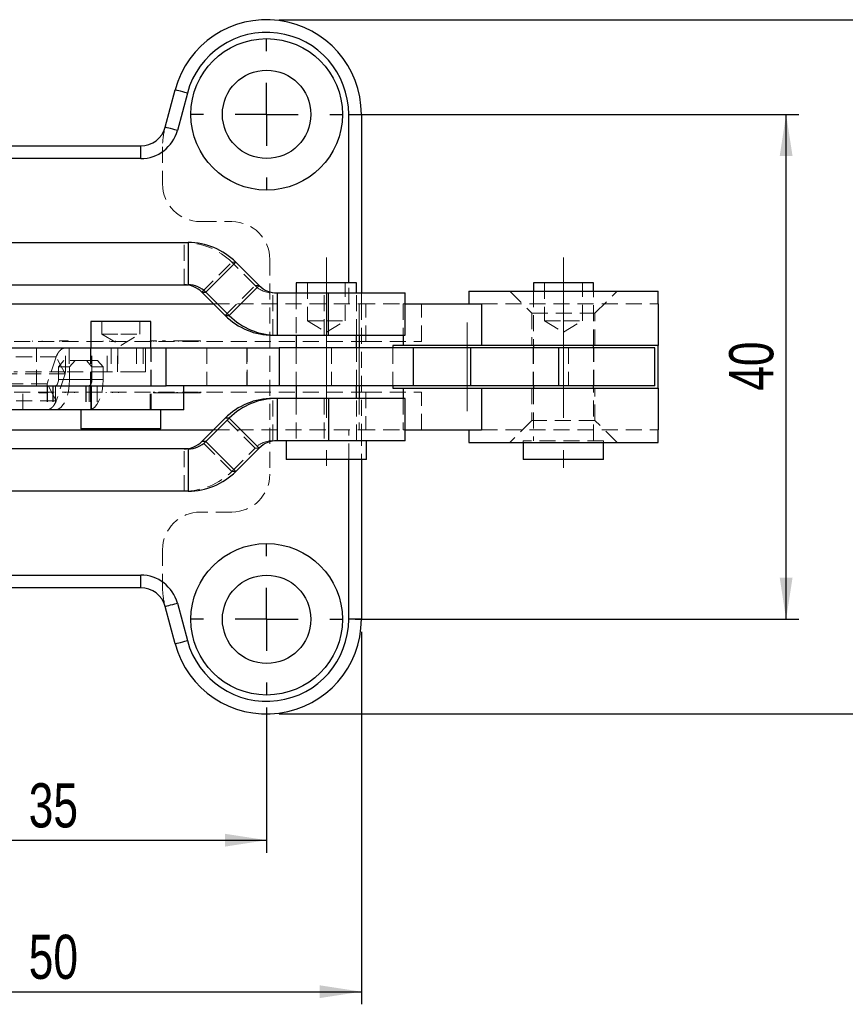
# Model space of a CAD drawing. Header units: millimetres. Extents: x 27 to 395, y 15 to 279.
# Tile 17 of 30: x 154 to 219, y 58 to 136. Entities that reach past the tile are written whole.
import ezdxf

# ---------------------------------------------------------------- set-up
doc = ezdxf.new("R2010")
doc.units = ezdxf.units.MM
doc.linetypes.add('CENTERX2', pattern=[20.32, 12.7, -2.54, 2.54, -2.54])
doc.linetypes.add('HIDDEN', pattern=[1.905, 1.27, -0.635])
doc.layers.add('FORMATO', color=179, linetype='Continuous')
doc.styles.add('SLDTEXTSTYLE0', font='TXT', dxfattribs={"width": 0.75})
doc.dimstyles.new('SLDDIMSTYLE2', dxfattribs={"dimtxt": 3.5, "dimasz": 3.302, "dimexe": 0, "dimexo": 0.0625, "dimgap": 0.875, "dimtad": 1, "dimdec": 3, "dimrnd": 1e-09, "dimzin": 12, "dimdsep": 46, "dimtxsty": 'SLDTEXTSTYLE0', "dimsah": 1, "dimcen": 0.09, "dimadec": 0, "dimazin": 3, "dimtfac": 1, "dimtdec": 3, "dimtofl": 0, "dimtmove": 0, "dimatfit": 3, "dimfxl": 0, "dimfrac": 2, "dimtolj": 1, "dimtzin": 12, "dimarcsym": 0})

# ---------------------------------------------------------------- blocks, each defined once
blk = doc.blocks.new('_D_5')
at = {"layer": 'FORMATO'}
for p, q in [((138.108, 81.119), (138.108, 69.619)), ((173.108, 81.119), (173.108, 69.619)), ((138.108, 70.619), (173.108, 70.619))]:
    blk.add_line(p, q, dxfattribs=at)
for points in [[(138.108, 70.619), (141.41, 70.111), (141.41, 71.127)], [(173.108, 70.619), (169.806, 71.127), (169.806, 70.111)]]:
    blk.add_solid(points, dxfattribs=at)
at = {"layer": 'FORMATO', "insert": (154.27, 75.131), "char_height": 3.5, "attachment_point": 1, "style": 'SLDTEXTSTYLE0'}
blk.add_mtext('35', dxfattribs=at)
blk = doc.blocks.new('_D_6')
at = {"layer": 'FORMATO'}
for p, q in [((180.108, 128.119), (215.244, 128.119)), ((214.244, 88.119), (214.244, 128.119)), ((180.108, 88.119), (215.244, 88.119))]:
    blk.add_line(p, q, dxfattribs=at)
for points in [[(214.244, 128.119), (213.736, 124.817), (214.752, 124.817)], [(214.244, 88.119), (214.752, 91.421), (213.736, 91.421)]]:
    blk.add_solid(points, dxfattribs=at)
at = {"layer": 'FORMATO', "insert": (209.732, 106.219), "char_height": 3.5, "attachment_point": 1, "rotation": 90, "style": 'SLDTEXTSTYLE0'}
blk.add_mtext('40', dxfattribs=at)
blk = doc.blocks.new('_D_7')
at = {"layer": 'FORMATO'}
for p, q in [((130.608, 87.119), (130.608, 57.619)), ((180.608, 87.119), (180.608, 57.619)), ((130.608, 58.619), (180.608, 58.619))]:
    blk.add_line(p, q, dxfattribs=at)
for points in [[(130.608, 58.619), (133.91, 58.111), (133.91, 59.127)], [(180.608, 58.619), (177.306, 59.127), (177.306, 58.111)]]:
    blk.add_solid(points, dxfattribs=at)
at = {"layer": 'FORMATO', "insert": (154.27, 63.131), "char_height": 3.5, "attachment_point": 1, "style": 'SLDTEXTSTYLE0'}
blk.add_mtext('50', dxfattribs=at)
blk = doc.blocks.new('_D_8')
at = {"layer": 'FORMATO'}
for p, q in [((174.108, 135.619), (227.244, 135.619)), ((226.244, 80.619), (226.244, 135.619)), ((174.108, 80.619), (227.244, 80.619))]:
    blk.add_line(p, q, dxfattribs=at)
for points in [[(226.244, 135.619), (225.736, 132.317), (226.752, 132.317)], [(226.244, 80.619), (226.752, 83.921), (225.736, 83.921)]]:
    blk.add_solid(points, dxfattribs=at)
at = {"layer": 'FORMATO', "insert": (221.732, 105.853), "char_height": 3.5, "attachment_point": 1, "rotation": 90, "style": 'SLDTEXTSTYLE0'}
blk.add_mtext('55', dxfattribs=at)
blk = doc.blocks.new('SW_CENTERMARKSYMBOL_3')
at = {"layer": 'FORMATO', "color": 0}
for p, q in [((0, 5), (0, 6)), ((0, 0), (0, 2.5)), ((-5, 0), (-6, 0)), ((0, 0), (-2.5, 0)), ((0, 0), (0, -2.5)), ((0, 0), (2.5, 0)), ((5, 0), (6, 0)), ((0, -5), (0, -6))]:
    blk.add_line(p, q, dxfattribs=at)
blk = doc.blocks.new('SW_CENTERMARKSYMBOL_6')
at = {"layer": 'FORMATO', "color": 0}
for p, q in [((0, 5), (0, 6)), ((0, 0), (0, 2.5)), ((-5, 0), (-6, 0)), ((0, 0), (-2.5, 0)), ((0, 0), (0, -2.5)), ((0, 0), (2.5, 0)), ((5, 0), (6, 0)), ((0, -5), (0, -6))]:
    blk.add_line(p, q, dxfattribs=at)

msp = doc.modelspace()

# ---------------------------------------------------------------- linework, layer by layer
at = {"color": 7, "linetype": 'Continuous', "lineweight": 25}
for p, q in [((165.0709, 127.1013), (165.8637, 130.0601)), ((166.8297, 129.8012), (166.0369, 126.8425)), ((179.6082, 128.1189), (180.6082, 128.1189)), ((180.6082, 128.1189), (180.6082, 113.9689)), ((148.0773, 125.6189), (163.1391, 125.6189)), ((163.1391, 124.6189), (163.1391, 125.6189)), ((163.1391, 124.6189), (148.0773, 124.6189)), ((149.3015, 117.9689), (166.8893, 117.9689)), ((166.8893, 117.9689), (166.8893, 114.6189)), ((170.671, 116.4019), (168.303, 114.0331)), ((170.671, 116.4019), (172.5177, 114.5547)), ((175.4558, 114.7689), (175.4558, 113.9689)), ((180.2183, 114.7689), (175.4558, 114.7689)), ((180.2183, 113.9689), (180.2183, 114.7689)), ((194.2278, 114.7689), (194.2278, 114.1189)), ((198.9903, 114.7689), (194.2278, 114.7689)), ((198.9903, 114.1189), (198.9903, 114.7689)), ((149.3015, 114.6189), (166.8893, 114.6189)), ((167.9809, 114.0331), (168.303, 114.0331)), ((169.8275, 112.1859), (167.9809, 114.0331)), ((168.303, 114.0331), (170.1496, 112.1859)), ((172.5177, 114.5547), (170.1496, 112.1859)), ((173.9314, 113.9689), (173.9314, 110.6189)), ((173.9314, 113.9689), (177.9982, 113.9689)), ((177.9982, 110.6189), (177.9982, 113.9689)), ((177.9982, 113.9689), (184.0871, 113.9689)), ((184.0871, 110.6189), (184.0871, 113.9689)), ((189.109, 114.1189), (189.109, 113.1189)), ((189.109, 114.1189), (204.109, 114.1189)), ((204.109, 113.1189), (204.109, 114.1189)), ((146.9738, 113.1189), (168.8948, 113.1189)), ((184.0871, 113.1189), (190.1139, 113.1189)), ((190.1139, 113.1189), (190.1139, 109.8189)), ((204.109, 113.1189), (204.109, 109.8189)), ((159.1773, 111.7189), (159.1773, 109.6189)), ((163.9398, 111.7189), (159.1773, 111.7189)), ((163.9398, 109.6189), (163.9398, 111.7189)), ((169.8275, 112.1859), (170.1496, 112.1859)), ((173.6092, 110.6189), (173.9314, 110.6189)), ((173.9314, 110.6189), (177.9982, 110.6189)), ((175.4558, 110.6189), (175.4558, 109.6189)), ((177.9982, 110.6189), (184.0871, 110.6189)), ((180.2183, 109.6189), (180.2183, 110.6189)), ((147.3119, 109.6189), (165.1638, 109.6189)), ((165.1638, 106.6189), (165.1638, 109.6189)), ((165.1638, 109.6189), (174.1127, 109.6189)), ((174.1127, 109.6189), (174.1127, 106.6189)), ((184.7049, 109.6189), (174.1127, 109.6189)), ((183.0885, 109.8189), (183.0885, 109.6189)), ((183.9078, 109.8189), (183.0885, 109.8189)), ((190.1139, 109.8189), (183.9078, 109.8189)), ((184.7049, 109.6189), (184.7049, 106.6189)), ((189.2579, 109.6189), (184.7049, 109.6189)), ((189.2579, 109.6189), (189.2579, 106.6189)), ((196.2133, 109.6189), (189.2579, 109.6189)), ((204.109, 109.8189), (190.1139, 109.8189)), ((194.2278, 109.8189), (194.2278, 109.6189)), ((196.2133, 109.6189), (196.2133, 106.6189)), ((203.859, 109.6189), (196.2133, 109.6189)), ((198.9903, 109.6189), (198.9903, 109.8189)), ((203.859, 106.6189), (203.859, 109.6189)), ((204.109, 106.4189), (204.109, 109.8189)), ((147.3119, 106.6189), (165.1638, 106.6189)), ((159.2362, 104.7189), (159.2362, 106.6189)), ((174.1127, 106.6189), (165.1638, 106.6189)), ((166.5585, 104.7189), (166.5585, 106.6189)), ((184.7049, 106.6189), (174.1127, 106.6189)), ((175.4558, 106.6189), (175.4558, 105.6189)), ((180.2183, 105.6189), (180.2183, 106.6189)), ((183.0885, 106.6189), (183.0885, 106.4189)), ((183.0885, 106.4189), (183.9078, 106.4189)), ((183.9078, 106.4189), (190.1139, 106.4189)), ((189.2579, 106.6189), (184.7049, 106.6189)), ((196.2133, 106.6189), (189.2579, 106.6189)), ((190.1139, 106.4189), (190.1139, 103.1189)), ((190.1139, 106.4189), (204.109, 106.4189)), ((194.2278, 106.6189), (194.2278, 106.4189)), ((203.859, 106.6189), (196.2133, 106.6189)), ((198.9903, 106.4189), (198.9903, 106.6189)), ((204.109, 106.4189), (204.109, 103.1189)), ((173.9314, 105.6189), (173.6092, 105.6189)), ((173.9314, 105.6189), (173.9314, 102.2689)), ((177.9982, 105.6189), (173.9314, 105.6189)), ((177.9982, 105.6189), (177.9982, 102.2689)), ((184.0871, 105.6189), (177.9982, 105.6189)), ((184.0871, 102.2689), (184.0871, 105.6189)), ((159.2362, 104.7189), (147.0105, 104.7189)), ((158.3835, 104.7189), (158.3835, 103.2189)), ((166.5585, 104.7189), (159.2362, 104.7189)), ((164.7335, 103.2189), (164.7335, 104.7189)), ((167.9809, 102.2047), (169.8275, 104.0519)), ((170.1496, 104.0519), (168.303, 102.2047)), ((170.1496, 104.0519), (169.8275, 104.0519)), ((170.1496, 104.0519), (172.5177, 101.6831)), ((146.9738, 103.1189), (168.8948, 103.1189)), ((164.7335, 103.2189), (158.3835, 103.2189)), ((184.0871, 103.1189), (190.1139, 103.1189)), ((189.109, 103.1189), (189.109, 102.1189)), ((204.109, 102.1189), (204.109, 103.1189)), ((168.303, 102.2047), (167.9809, 102.2047)), ((168.303, 102.2047), (170.671, 99.8359)), ((177.9982, 102.2689), (173.9314, 102.2689)), ((174.6621, 102.2689), (174.6621, 100.7689)), ((184.0871, 102.2689), (177.9982, 102.2689)), ((181.0121, 100.7689), (181.0121, 102.2689)), ((166.8893, 101.6189), (149.3015, 101.6189)), ((166.8893, 101.6189), (166.8893, 98.2689)), ((172.5177, 101.6831), (170.671, 99.8359)), ((189.109, 102.1189), (204.109, 102.1189)), ((193.434, 102.1189), (193.434, 100.7689)), ((199.784, 100.7689), (199.784, 102.1189)), ((181.0121, 100.7689), (174.6621, 100.7689)), ((180.6082, 100.7689), (180.6082, 88.1189)), ((199.784, 100.7689), (193.434, 100.7689)), ((166.8893, 98.2689), (149.3015, 98.2689)), ((148.0773, 91.6189), (163.1391, 91.6189)), ((163.1391, 90.6189), (163.1391, 91.6189)), ((163.1391, 90.6189), (148.0773, 90.6189)), ((165.8637, 86.1778), (165.0709, 89.1366)), ((166.0369, 89.3954), (166.8297, 86.4366)), ((180.6082, 88.1189), (179.6082, 88.1189))]:
    msp.add_line(p, q, dxfattribs=at)
at = {"color": 8, "linetype": 'Continuous', "lineweight": 25}
for p, q in [((179.6082, 114.7689), (179.6082, 128.1189)), ((180.4437, 110.6189), (180.4437, 109.6189)), ((183.9078, 110.6189), (183.9078, 109.8189)), ((180.4437, 106.6189), (180.4437, 105.6189)), ((183.9078, 106.4189), (183.9078, 105.6189)), ((179.6082, 88.1189), (179.6082, 100.7689))]:
    msp.add_line(p, q, dxfattribs=at)
at = {"color": 7, "linetype": 'HIDDEN', "lineweight": 18}
for p, q in [((164.8665, 125.5484), (164.8665, 122.6189)), ((167.8665, 119.6189), (170.3582, 119.6189)), ((166.5671, 114.6189), (166.5671, 117.9689)), ((167.9809, 114.0331), (170.3489, 116.4019)), ((170.3489, 116.4019), (170.671, 116.4019)), ((172.1955, 114.5547), (170.3489, 116.4019)), ((173.3582, 116.6189), (173.3582, 99.6189)), ((176.3371, 114.7689), (176.3371, 111.7689)), ((179.3371, 111.7689), (179.3371, 114.7689)), ((179.6082, 113.1189), (179.6082, 114.7689)), ((195.109, 114.7689), (195.109, 111.7689)), ((198.109, 111.7689), (198.109, 114.7689)), ((169.8275, 112.1859), (172.1955, 114.5547)), ((172.1955, 114.5547), (172.5177, 114.5547)), ((173.6092, 113.9689), (173.9314, 113.9689)), ((173.6092, 110.6189), (173.6092, 113.9689)), ((175.4371, 113.9689), (175.4371, 110.6189)), ((175.4558, 113.9689), (175.4558, 110.6189)), ((177.676, 110.6189), (177.676, 113.9689)), ((180.2183, 110.6189), (180.2183, 113.9689)), ((180.2371, 110.6189), (180.2371, 113.9689)), ((180.6082, 113.9689), (180.6082, 113.1189)), ((192.359, 114.1189), (194.109, 112.3689)), ((194.2278, 114.1189), (194.2278, 109.8189)), ((198.9903, 109.8189), (198.9903, 114.1189)), ((199.109, 112.3689), (200.859, 114.1189)), ((168.8948, 113.1189), (180.4437, 113.1189)), ((180.4437, 113.1189), (183.9078, 113.1189)), ((180.4437, 113.1189), (180.4437, 110.6189)), ((180.6082, 113.1189), (180.6082, 103.1189)), ((180.9578, 110.1189), (180.9578, 113.1189)), ((183.9078, 113.1189), (184.0871, 113.1189)), ((183.9078, 113.1189), (183.9078, 110.6189)), ((185.3582, 110.1189), (185.3582, 113.1189)), ((190.1139, 113.1189), (204.109, 113.1189)), ((194.109, 112.3689), (199.109, 112.3689)), ((194.109, 112.3689), (194.109, 109.8189)), ((199.109, 109.8189), (199.109, 112.3689)), ((160.0585, 111.7189), (160.0585, 110.7189)), ((163.0585, 110.7189), (163.0585, 111.7189)), ((176.3371, 111.7689), (177.8371, 111.7689)), ((176.3371, 111.7689), (177.8371, 110.8676)), ((177.8371, 111.7689), (179.3371, 111.7689)), ((177.8371, 110.8676), (179.3371, 111.7689)), ((195.109, 111.7689), (196.609, 111.7689)), ((195.109, 111.7689), (196.609, 110.8676)), ((196.609, 111.7689), (198.109, 111.7689)), ((196.609, 110.8676), (198.109, 111.7689)), ((130.2586, 110.1189), (180.9578, 110.1189)), ((154.5774, 110.1689), (154.5774, 110.1189)), ((155.3302, 110.1689), (155.3302, 110.1189)), ((156.6951, 110.1689), (156.6951, 110.1189)), ((157.259, 110.1689), (156.6951, 110.1689)), ((157.259, 110.1689), (157.259, 110.1189)), ((157.401, 110.1689), (157.401, 110.1189)), ((160.0585, 110.7189), (161.5585, 110.7189)), ((160.0585, 110.7189), (161.5585, 109.8176)), ((160.1715, 110.1689), (160.1715, 110.1189)), ((160.6527, 110.1689), (160.6527, 110.1189)), ((161.1421, 110.1689), (161.1421, 110.1189)), ((161.5585, 110.7189), (163.0585, 110.7189)), ((161.5585, 109.8176), (163.0585, 110.7189)), ((163.8741, 110.1689), (163.8741, 110.1189)), ((163.9858, 110.1689), (163.9858, 110.1189)), ((163.9954, 110.1689), (163.9954, 110.1189)), ((164.1388, 110.1689), (164.1388, 110.1189)), ((164.2836, 110.1689), (164.2836, 110.1189)), ((164.3856, 110.1689), (164.3856, 110.1189)), ((164.8695, 110.1689), (164.8695, 110.1189)), ((167.001, 110.1689), (164.8695, 110.1689)), ((166.1352, 110.1689), (166.1352, 110.1189)), ((167.001, 110.1689), (167.001, 110.1189)), ((167.4421, 110.1689), (167.4421, 110.1189)), ((167.8833, 110.1689), (167.8833, 110.1189)), ((180.9578, 110.1189), (185.3582, 110.1189)), ((154.8837, 106.6189), (154.8837, 109.6189)), ((157.1836, 107.7189), (157.1836, 109.6189)), ((157.4745, 109.6189), (157.4745, 107.7189)), ((159.1585, 109.6189), (159.1585, 106.6189)), ((159.1773, 109.6189), (159.1773, 104.7189)), ((159.2617, 107.7189), (159.2617, 109.6189)), ((160.4793, 107.7189), (160.4793, 109.6189)), ((160.8079, 109.6189), (160.8079, 107.7189)), ((161.3093, 107.7189), (161.3093, 109.6189)), ((161.3227, 109.6189), (161.3227, 107.7189)), ((162.8065, 109.6189), (162.8065, 107.7189)), ((163.33, 109.6189), (163.33, 107.7189)), ((163.5084, 109.6189), (163.5084, 107.7189)), ((163.5172, 107.7189), (163.5172, 109.6189)), ((163.9398, 104.7189), (163.9398, 109.6189)), ((163.9585, 106.6189), (163.9585, 109.6189)), ((168.3625, 109.6189), (168.3625, 106.6189)), ((171.5388, 109.6189), (171.5388, 106.6189)), ((171.5625, 106.6189), (171.5625, 109.6189)), ((175.4371, 109.6189), (175.4371, 106.6189)), ((175.4558, 109.6189), (175.4558, 106.6189)), ((178.2328, 109.6189), (178.2328, 106.6189)), ((180.2183, 106.6189), (180.2183, 109.6189)), ((180.2371, 106.6189), (180.2371, 109.6189)), ((180.4437, 109.6189), (180.4437, 106.6189)), ((183.0885, 109.6189), (183.0885, 106.6189)), ((194.209, 109.6189), (194.209, 106.6189)), ((194.2278, 109.6189), (194.2278, 106.6189)), ((197.0048, 109.6189), (197.0048, 106.6189)), ((198.9903, 106.6189), (198.9903, 109.6189)), ((199.009, 106.6189), (199.009, 109.6189)), ((156.4364, 108.916), (152.1914, 108.916)), ((156.4364, 108.916), (155.7267, 106.7654)), ((157.1617, 107.5725), (156.4364, 108.916)), ((157.0618, 108.6189), (156.619, 108.1189)), ((158.833, 108.6189), (157.0618, 108.6189)), ((157.5015, 108.1189), (157.9443, 108.6189)), ((159.2758, 108.1189), (158.833, 108.6189)), ((158.833, 108.6189), (159.7155, 108.6189)), ((159.7155, 108.6189), (160.1583, 108.1189)), ((157.1836, 107.7189), (153.0983, 107.7189)), ((156.619, 108.1189), (156.619, 107.1189)), ((156.619, 108.1189), (157.5015, 108.1189)), ((160.4793, 107.7189), (157.1836, 107.7189)), ((157.5015, 108.1189), (157.5015, 107.1189)), ((159.2758, 107.1189), (159.2758, 108.1189)), ((160.1583, 108.1189), (159.2758, 108.1189)), ((160.1583, 107.1189), (160.1583, 108.1189)), ((160.8079, 107.7189), (160.4793, 107.7189)), ((162.8065, 107.7189), (160.8079, 107.7189)), ((163.5084, 107.7189), (162.8065, 107.7189)), ((163.5172, 107.7189), (163.5084, 107.7189)), ((157.1617, 107.5725), (152.9168, 107.5725)), ((157.1617, 107.5725), (156.452, 105.4219)), ((159.2758, 107.1189), (156.619, 107.1189)), ((156.619, 107.1189), (157.5015, 107.1189)), ((160.1583, 107.1189), (157.5015, 107.1189)), ((159.2758, 107.1189), (160.1583, 107.1189)), ((130.2586, 106.1189), (180.9578, 106.1189)), ((155.7267, 106.7654), (151.0553, 106.7654)), ((153.8127, 104.7189), (153.8127, 106.6189)), ((155.0747, 106.0689), (155.0747, 106.1189)), ((155.2167, 106.0689), (155.2167, 106.1189)), ((155.7183, 106.6189), (155.7183, 104.7189)), ((156.452, 105.4219), (155.7267, 106.7654)), ((155.7455, 106.6189), (155.7455, 104.7189)), ((155.7805, 106.0689), (155.7805, 106.1189)), ((156.1661, 106.6189), (156.1661, 104.7189)), ((156.1983, 106.6189), (156.1983, 104.7189)), ((156.3868, 106.6189), (156.3868, 104.7189)), ((157.1454, 106.0689), (157.1454, 106.1189)), ((157.8982, 106.0689), (157.8982, 106.1189)), ((158.7957, 106.6189), (158.7957, 104.7189)), ((158.8229, 106.6189), (158.8229, 104.7189)), ((159.0435, 106.6189), (159.0435, 104.7189)), ((159.1585, 106.6189), (159.1585, 104.7189)), ((159.2436, 106.6189), (159.2436, 104.7189)), ((159.6964, 106.6189), (159.6964, 104.7189)), ((160.4041, 106.0689), (160.4041, 106.1189)), ((160.8935, 106.0689), (160.8935, 106.1189)), ((161.3747, 106.0689), (161.3747, 106.1189)), ((163.8809, 104.7189), (163.8809, 106.6189)), ((163.9585, 104.7189), (163.9585, 106.6189)), ((164.1576, 106.1252), (164.1576, 106.0627)), ((164.2018, 106.0689), (164.2018, 106.1189)), ((164.2321, 106.1252), (164.2321, 106.0627)), ((164.2721, 106.0689), (164.2721, 106.1189)), ((164.5423, 106.0689), (164.5423, 106.1189)), ((164.6485, 106.0689), (164.6485, 106.1189)), ((164.9973, 106.0689), (164.9973, 106.1189)), ((165.1048, 106.0689), (165.1048, 106.1189)), ((165.5046, 106.0689), (165.5046, 106.1189)), ((165.9982, 106.0689), (165.9982, 106.1189)), ((166.0589, 106.0689), (166.0589, 106.1189)), ((166.5566, 106.0689), (166.5566, 106.1189)), ((167.0032, 106.0689), (167.0032, 106.1189)), ((167.0267, 106.0689), (167.0267, 106.1189)), ((167.4403, 106.0689), (167.4403, 106.1189)), ((167.4734, 106.0689), (167.4734, 106.1189)), ((167.7808, 106.0689), (167.7808, 106.1189)), ((167.8266, 106.0627), (167.8266, 106.1252)), ((167.8498, 106.0689), (167.8498, 106.1189)), ((167.887, 106.0627), (167.887, 106.1252)), ((180.9578, 106.1189), (180.9578, 103.1189)), ((180.9578, 106.1189), (185.3582, 106.1189)), ((185.3582, 103.1189), (185.3582, 106.1189)), ((194.109, 106.4189), (194.109, 103.8689)), ((194.2278, 106.4189), (194.2278, 102.2689)), ((198.9903, 102.2689), (198.9903, 106.4189)), ((199.109, 103.8689), (199.109, 106.4189)), ((156.452, 105.4219), (151.7806, 105.4219)), ((155.2167, 106.0689), (155.7805, 106.0689)), ((164.2018, 106.0689), (164.2186, 106.0689)), ((165.1048, 106.0689), (166.0589, 106.0689)), ((166.0589, 106.0689), (167.0267, 106.0689)), ((167.8451, 106.0689), (167.8498, 106.0689)), ((173.6092, 102.2689), (173.6092, 105.6189)), ((175.4371, 105.6189), (175.4371, 102.2689)), ((175.4558, 105.6189), (175.4558, 102.2689)), ((177.676, 105.6189), (177.676, 102.2689)), ((180.2183, 102.2689), (180.2183, 105.6189)), ((180.2371, 102.2689), (180.2371, 105.6189)), ((180.4437, 105.6189), (180.4437, 103.1189)), ((183.9078, 105.6189), (183.9078, 103.1189)), ((172.1955, 101.6831), (169.8275, 104.0519)), ((194.109, 103.8689), (192.359, 102.1189)), ((199.109, 103.8689), (194.109, 103.8689)), ((200.859, 102.1189), (199.109, 103.8689)), ((168.8948, 103.1189), (180.4437, 103.1189)), ((179.6082, 100.7689), (179.6082, 103.1189)), ((180.4437, 103.1189), (183.9078, 103.1189)), ((180.6082, 103.1189), (180.6082, 100.7689)), ((183.9078, 103.1189), (184.0871, 103.1189)), ((190.1139, 103.1189), (204.109, 103.1189)), ((170.3489, 99.8359), (167.9809, 102.2047)), ((173.9314, 102.2689), (173.6092, 102.2689)), ((199.784, 102.2689), (193.434, 102.2689)), ((193.434, 102.2689), (193.434, 102.1189)), ((199.784, 102.1189), (199.784, 102.2689)), ((166.5671, 98.2689), (166.5671, 101.6189)), ((170.3489, 99.8359), (172.1955, 101.6831)), ((172.5177, 101.6831), (172.1955, 101.6831)), ((170.671, 99.8359), (170.3489, 99.8359)), ((170.3582, 96.6189), (167.8665, 96.6189)), ((164.8665, 93.6189), (164.8665, 90.6895))]:
    msp.add_line(p, q, dxfattribs=at)
at = {"color": 7, "linetype": 'Continuous', "lineweight": 25, "flags": 128}
for points in [[(166.8297, 129.8012), (166.6412, 129.8517), (166.46, 129.9003), (166.293, 129.945), (166.1467, 129.9842), (166.0265, 130.0164), (165.9373, 130.0404), (165.8823, 130.0551), (165.8637, 130.0601)], [(166.0369, 126.8425), (165.8484, 126.8929), (165.6672, 126.9415), (165.5002, 126.9862), (165.3539, 127.0255), (165.2337, 127.0577), (165.1445, 127.0816), (165.0895, 127.0963), (165.0709, 127.1013)], [(165.0709, 89.1366), (165.0895, 89.1415), (165.1445, 89.1563), (165.2337, 89.1802), (165.3539, 89.2124), (165.5002, 89.2516), (165.6672, 89.2963), (165.8484, 89.3449), (166.0369, 89.3954)], [(165.8637, 86.1778), (165.8823, 86.1827), (165.9373, 86.1975), (166.0265, 86.2214), (166.1467, 86.2536), (166.293, 86.2928), (166.46, 86.3375), (166.6412, 86.3861), (166.8297, 86.4366)]]:
    msp.add_lwpolyline(points, dxfattribs=at)
at = {"color": 7, "linetype": 'HIDDEN', "lineweight": 18, "flags": 128}
for points in [[(157.5015, 107.1189), (157.4801, 106.6507), (157.4166, 106.2005), (157.3136, 105.7855), (157.175, 105.4219), (157.0061, 105.1234), (156.8133, 104.9016), (156.6042, 104.765), (156.3868, 104.7189)], [(156.619, 107.1189), (156.6145, 107.0214), (156.6013, 106.9276), (156.5799, 106.8411), (156.551, 106.7654), (156.5158, 106.7032), (156.4756, 106.657), (156.4321, 106.6285), (156.3868, 106.6189)], [(159.0435, 104.7189), (159.261, 104.765), (159.4701, 104.9016), (159.6628, 105.1234), (159.8318, 105.4219), (159.9704, 105.7855), (160.0734, 106.2005), (160.1368, 106.6507), (160.1583, 107.1189)], [(159.0435, 106.6189), (159.0888, 106.6285), (159.1324, 106.657), (159.1726, 106.7032), (159.2078, 106.7654), (159.2366, 106.8411), (159.2581, 106.9276), (159.2713, 107.0214), (159.2758, 107.1189)]]:
    msp.add_lwpolyline(points, dxfattribs=at)
at = {"color": 7, "linetype": 'Continuous', "lineweight": 25}
for centre, radius in [((173.1082, 128.1189), 6), ((173.1082, 128.1189), 3.5), ((173.1082, 88.1189), 6), ((173.1082, 88.1189), 3.5)]:
    msp.add_circle(centre, radius, dxfattribs=at)
for centre, radius, start, end in [((173.1082, 128.1189), 7.5, 0, 165.000014), ((173.1082, 128.1189), 6.5, 0, 165.000014), ((163.1391, 127.6189), 2, 270, 345.000014), ((163.1391, 127.6189), 3, 270, 345.000014), ((166.8891, 112.6216), 5.3473, 44.988163, 89.998367), ((166.567, 112.6199), 1.999, 44.988191, 89.998345), ((166.8892, 112.6199), 1.999, 44.988208, 89.998328), ((173.9315, 115.9679), 1.999, 224.988191, 269.998345), ((173.6094, 115.9663), 5.3473, 224.988211, 269.998341), ((173.9316, 115.9663), 5.3473, 224.988188, 269.998354), ((173.6094, 100.2716), 5.3473, 90.001659, 135.011789), ((173.9316, 100.2716), 5.3473, 90.001646, 135.011812), ((166.567, 103.6179), 1.999, 270.001655, 315.011809), ((166.8892, 103.6179), 1.999, 270.001672, 315.011792), ((173.9315, 100.2699), 1.999, 90.001655, 135.011809), ((166.8891, 103.6162), 5.3473, 270.001633, 315.011837), ((163.1391, 88.6189), 3, 14.999986, 90), ((163.1391, 88.6189), 2, 14.999986, 90), ((173.1082, 88.1189), 7.5, 194.999986, 0), ((173.1082, 88.1189), 6.5, 194.999986, 0)]:
    msp.add_arc(centre, radius, start, end, dxfattribs=at)
at = {"color": 7, "linetype": 'HIDDEN', "lineweight": 18}
for centre, radius, start, end in [((170.8665, 125.5484), 6, 165.000014, 180), ((167.8665, 122.6189), 3, 180, 270), ((170.3582, 116.6189), 3, 0, 90), ((166.567, 112.6216), 5.3473, 44.98815, 89.998379), ((173.6093, 115.9679), 1.999, 224.988191, 269.998345), ((173.6093, 100.2699), 1.999, 90.001655, 135.011809), ((166.567, 103.6162), 5.3473, 270.001621, 315.01185), ((170.3582, 99.6189), 3, 270, 0), ((167.8665, 93.6189), 3, 90, 180), ((170.8665, 90.6895), 6, 180, 194.999986)]:
    msp.add_arc(centre, radius, start, end, dxfattribs=at)
for points, knots in [([(157.401, 110.1689), (157.3994, 110.1689), (157.397, 110.1689), (157.3595, 110.1689), (157.307, 110.1689), (157.275, 110.1689), (157.259, 110.1689)], [0, 0, 0, 0, 0.5007059, 0.75003, 0.8749032, 1, 1, 1, 1]), ([(163.9858, 110.1689), (163.9571, 110.1689), (163.9059, 110.1689), (163.8838, 110.1689), (163.8741, 110.1689)], [0, 0, 0, 0, 0.5618086, 1, 1, 1, 1]), ([(164.3856, 110.1689), (164.3096, 110.1689), (164.1957, 110.1689), (164.0628, 110.1689), (164.0024, 110.1689), (163.9978, 110.1689), (163.9954, 110.1689)], [0, 0, 0, 0, 0.5011244, 0.7512685, 0.8754562, 1, 1, 1, 1]), ([(167.4421, 110.1689), (167.3581, 110.1689), (167.2321, 110.1689), (167.0956, 110.1689), (167.0391, 110.1689), (167.009, 110.1689), (167.0042, 110.1689), (167.001, 110.1689)], [0, 0, 0, 0, 0.5003875, 0.7506606, 0.8131292, 0.8758909, 1, 1, 1, 1]), ([(167.8833, 110.1689), (167.8803, 110.1689), (167.8757, 110.1689), (167.8447, 110.1689), (167.7885, 110.1689), (167.6519, 110.1689), (167.526, 110.1689), (167.4421, 110.1689)], [0, 0, 0, 0, 0.1241853, 0.1868169, 0.249532, 0.4996248, 1, 1, 1, 1]), ([(157.1836, 109.6189), (157.1128, 109.61), (156.9713, 109.5923), (156.7694, 109.4486), (156.5842, 109.2305), (156.4857, 109.0208), (156.4364, 108.916)], [0, 0, 0, 0, 0.2500002, 0.4999999, 0.7499996, 1, 1, 1, 1]), ([(157.1836, 107.7189), (157.176, 107.7121), (157.1608, 107.6984), (157.1614, 107.6145), (157.1617, 107.5725)], [0, 0, 0, 0, 0.4999999, 1, 1, 1, 1]), ([(155.7267, 106.7654), (155.727, 106.7234), (155.7276, 106.6394), (155.7124, 106.6257), (155.7049, 106.6189)], [0, 0, 0, 0, 0.5000001, 1, 1, 1, 1]), ([(155.0747, 106.0689), (155.0762, 106.0689), (155.0786, 106.0689), (155.1161, 106.0689), (155.1686, 106.0689), (155.2006, 106.0689), (155.2167, 106.0689)], [0, 0, 0, 0, 0.500706, 0.75003, 0.8749032, 1, 1, 1, 1]), ([(156.452, 105.4219), (156.4028, 105.317), (156.3042, 105.1073), (156.119, 104.8892), (155.9171, 104.7455), (155.7756, 104.7278), (155.7049, 104.7189)], [0, 0, 0, 0, 0.2499998, 0.5000002, 0.7499998, 1, 1, 1, 1]), ([(164.1623, 106.0689), (164.1633, 106.0689), (164.1656, 106.0689), (164.1885, 106.0689), (164.2018, 106.0689)], [0, 0, 0, 0, 0.41768516, 1, 1, 1, 1]), ([(164.2385, 106.0689), (164.237, 106.0689), (164.2325, 106.0689), (164.2716, 106.0689), (164.3374, 106.0689), (164.4667, 106.0689), (164.5758, 106.0689), (164.6485, 106.0689)], [0, 0, 0, 0, 0.0643243, 0.1805272, 0.2977286, 0.5317408, 1, 1, 1, 1]), ([(164.6485, 106.0689), (164.7395, 106.0689), (164.8661, 106.0689), (165.0368, 106.0689), (165.0822, 106.0689), (165.1048, 106.0689)], [0, 0, 0, 0, 0.561456, 0.7815611, 1, 1, 1, 1]), ([(167.0267, 106.0689), (167.055, 106.0689), (167.1118, 106.0689), (167.268, 106.0689), (167.3749, 106.0689), (167.4403, 106.0689)], [0, 0, 0, 0, 0.277553, 0.5580934, 1, 1, 1, 1]), ([(167.4403, 106.0689), (167.5103, 106.0689), (167.6153, 106.0689), (167.7387, 106.0689), (167.7951, 106.0689), (167.8201, 106.0689), (167.8316, 106.0689), (167.8204, 106.0689), (167.8123, 106.0689)], [0, 0, 0, 0, 0.4285492, 0.6425263, 0.7504039, 0.8040285, 0.8574418, 1, 1, 1, 1]), ([(167.8498, 106.0689), (167.863, 106.0689), (167.8835, 106.0689), (167.8812, 106.0689), (167.8804, 106.0689)], [0, 0, 0, 0, 0.65013847, 1, 1, 1, 1])]:
    msp.add_open_spline(points, degree=3, knots=knots, dxfattribs=at)
at = {"layer": 'FORMATO', "linetype": 'CENTERX2', "lineweight": 18}
for p, q in [((177.8371, 116.7689), (177.8371, 100.2689)), ((196.609, 116.7689), (196.609, 100.1189)), ((180.4437, 111.8189), (180.4437, 104.4189)), ((188.9849, 111.6189), (188.9849, 104.6189))]:
    msp.add_line(p, q, dxfattribs=at)

# ---------------------------------------------------------------- block references
at = {"layer": 'FORMATO'}
for name, p in [('SW_CENTERMARKSYMBOL_3', (173.1082, 128.1189)), ('SW_CENTERMARKSYMBOL_6', (173.1082, 88.1189))]:
    msp.add_blockref(name, p, dxfattribs=at)

# ---------------------------------------------------------------- dimensions: what is measured, and where the dimension line sits
for base, p1, p2, angle, picture, middle in [((226.244, 135.6189), (173.1082, 80.6189), (173.1082, 135.6189), 90, '_D_8', (226.244, 108.4388)), ((214.244, 128.1189), (179.1082, 88.1189), (179.1082, 128.1189), 90, '_D_6', (214.244, 108.8046)), ((180.6082, 58.6189), (130.6082, 88.1189), (180.6082, 88.1189), 0, '_D_7', (156.8562, 58.6189))]:
    dim = msp.add_linear_dim(base=base, p1=p1, p2=p2, angle=angle, dimstyle='SLDDIMSTYLE2', dxfattribs=at)
    dim.commit()
    dim.dimension.update_dxf_attribs({"geometry": picture, "text_midpoint": middle, "dimtype": 160})
dim = msp.add_linear_dim(base=(173.1082, 70.6189), p1=(138.1082, 82.1189), p2=(173.1082, 82.1189), dimstyle='SLDDIMSTYLE2', dxfattribs=at)
dim.commit()
dim.dimension.update_dxf_attribs({"geometry": '_D_5', "text_midpoint": (156.8562, 70.6189), "dimtype": 160})

doc.saveas('drawing.dxf')
